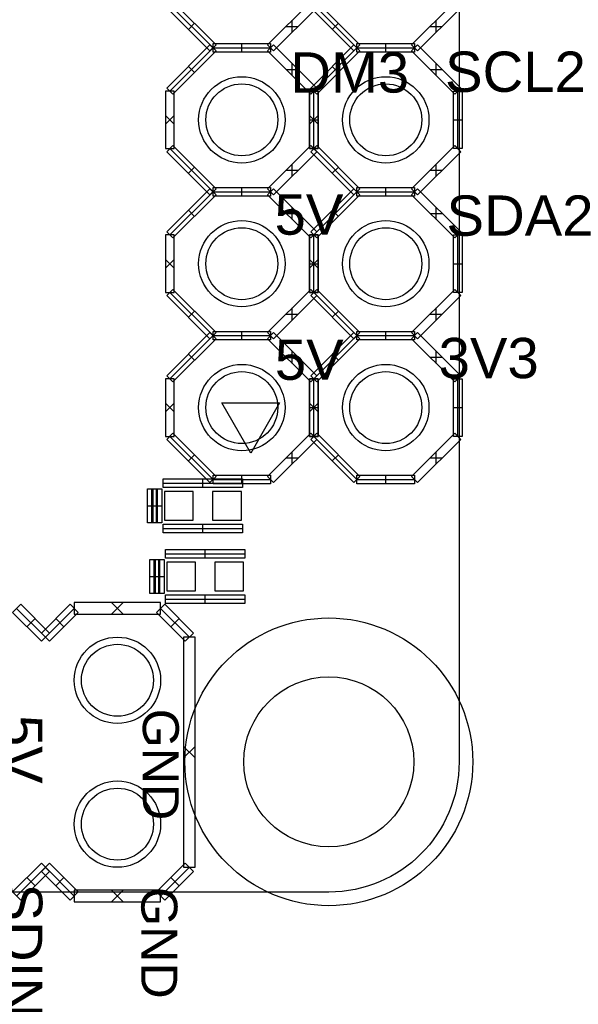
# Model space of a CAD drawing. Header units: millimetres. Extents: x -2.4 to 42.1, y -2.4 to 40.2.
# Tile 4 of 12: x 32.2 to 42.1, y -2 to 15.4. Entities that reach past the tile are written whole.
import ezdxf

# ---------------------------------------------------------------- set-up
doc = ezdxf.new("R2010")
doc.units = ezdxf.units.MM
doc.header["$MEASUREMENT"] = 0
for name, color, linetype in [('BOT', 3, 'Continuous'), ('SILK-BOT', 6, 'Continuous'), ('SILK-TOP', 7, 'Continuous'), ('TOP', 255, 'Continuous')]:
    doc.layers.add(name, color=color, linetype=linetype)

msp = doc.modelspace()

# ---------------------------------------------------------------- linework, layer by layer
at = {"layer": 'BOT'}
for points in [[(35.307, 6.565), (35.307, 7.073), (34.799, 7.073), (34.799, 6.565), (35.307, 6.565)], [(36.157, 6.565), (36.157, 7.073), (35.649, 7.073), (35.649, 6.565), (36.157, 6.565)], [(35.348, 5.32), (35.348, 5.828), (34.84, 5.828), (34.84, 5.32), (35.348, 5.32)], [(36.197, 5.32), (36.197, 5.828), (35.689, 5.828), (35.689, 5.32), (36.197, 5.32)]]:
    msp.add_lwpolyline(points, dxfattribs=at)
for centre, radius in [((36.165, 13.635), 0.762), ((38.705, 13.635), 0.762), ((36.165, 11.095), 0.762), ((38.705, 11.095), 0.762), ((36.165, 8.555), 0.762), ((38.705, 8.555), 0.762), ((37.7, 2.3), 2.54), ((33.97, 3.74), 0.762), ((37.7, 2.3), 1.5), ((33.97, 1.2), 0.762)]:
    msp.add_circle(centre, radius, dxfattribs=at)
at = {"layer": 'SILK-BOT'}
for p, q in [((34.778, 7.295), (36.178, 7.295)), ((34.778, 7.142), (34.778, 7.295)), ((34.778, 7.219), (36.178, 7.219)), ((36.178, 7.142), (34.778, 7.142)), ((35.478, 7.142), (35.478, 7.295)), ((36.178, 7.295), (36.178, 7.142)), ((34.502, 7.119), (34.655, 7.119)), ((34.502, 6.519), (34.502, 7.119)), ((34.578, 6.519), (34.578, 7.119)), ((34.602, 7.119), (34.754, 7.119)), ((34.602, 6.519), (34.602, 7.119)), ((34.655, 7.119), (34.655, 6.519)), ((34.678, 6.519), (34.678, 7.119)), ((34.754, 7.119), (34.754, 6.519)), ((34.502, 6.819), (34.655, 6.819)), ((34.602, 6.819), (34.754, 6.819)), ((34.655, 6.519), (34.502, 6.519)), ((34.754, 6.519), (34.602, 6.519)), ((34.778, 6.495), (36.178, 6.495)), ((34.778, 6.342), (34.778, 6.495)), ((35.478, 6.342), (35.478, 6.495)), ((36.178, 6.495), (36.178, 6.342)), ((34.778, 6.419), (36.178, 6.419)), ((36.178, 6.342), (34.778, 6.342)), ((34.819, 6.05), (36.219, 6.05)), ((34.819, 5.898), (34.819, 6.05)), ((34.819, 5.974), (36.219, 5.974)), ((35.519, 5.898), (35.519, 6.05)), ((36.219, 6.05), (36.219, 5.898)), ((34.543, 5.874), (34.695, 5.874)), ((34.543, 5.274), (34.543, 5.874)), ((34.619, 5.274), (34.619, 5.874)), ((34.642, 5.874), (34.795, 5.874)), ((34.642, 5.274), (34.642, 5.874)), ((34.695, 5.874), (34.695, 5.274)), ((34.718, 5.274), (34.718, 5.874)), ((34.795, 5.874), (34.795, 5.274)), ((36.219, 5.898), (34.819, 5.898)), ((34.543, 5.574), (34.695, 5.574)), ((34.642, 5.574), (34.795, 5.574)), ((34.695, 5.274), (34.543, 5.274)), ((34.795, 5.274), (34.642, 5.274)), ((34.819, 5.25), (36.219, 5.25)), ((34.819, 5.098), (34.819, 5.25)), ((35.519, 5.098), (35.519, 5.25)), ((36.219, 5.25), (36.219, 5.098)), ((34.819, 5.174), (36.219, 5.174)), ((36.219, 5.098), (34.819, 5.098))]:
    msp.add_line(p, q, dxfattribs=at)
at = {"layer": 'SILK-TOP'}
for p, q in [((35.657, 14.905), (34.895, 15.667)), ((35.71, 14.959), (34.948, 15.721)), ((36.619, 14.959), (37.381, 15.721)), ((38.197, 14.905), (37.435, 15.667)), ((38.25, 14.959), (37.488, 15.721)), ((39.159, 14.959), (39.921, 15.721)), ((34.841, 15.613), (35.603, 14.851)), ((37.488, 15.613), (36.726, 14.851)), ((37.381, 15.613), (38.143, 14.851)), ((40.028, 15.613), (39.266, 14.851)), ((35.222, 15.232), (35.329, 15.34)), ((37.054, 15.178), (37.054, 15.394)), ((37.762, 15.232), (37.869, 15.34)), ((39.594, 15.178), (39.594, 15.394)), ((36.946, 15.286), (37.161, 15.286)), ((39.486, 15.286), (39.701, 15.286)), ((35.603, 14.959), (34.841, 14.197)), ((35.603, 14.851), (35.71, 14.959)), ((35.71, 14.851), (35.603, 14.959)), ((35.657, 14.981), (36.673, 14.981)), ((35.657, 14.829), (35.657, 14.981)), ((35.657, 14.981), (36.673, 14.981)), ((35.657, 14.829), (35.657, 14.981)), ((36.165, 14.829), (36.165, 14.981)), ((36.165, 14.829), (36.165, 14.981)), ((36.726, 14.851), (36.619, 14.959)), ((36.619, 14.851), (36.726, 14.959)), ((36.673, 14.981), (36.673, 14.829)), ((36.673, 14.981), (36.673, 14.829)), ((36.726, 14.959), (37.488, 14.197)), ((38.143, 14.959), (37.381, 14.197)), ((38.25, 14.851), (38.143, 14.959)), ((38.143, 14.851), (38.25, 14.959)), ((38.197, 14.981), (39.213, 14.981)), ((38.197, 14.829), (38.197, 14.981)), ((38.197, 14.981), (39.213, 14.981)), ((38.197, 14.829), (38.197, 14.981)), ((38.705, 14.829), (38.705, 14.981)), ((38.705, 14.829), (38.705, 14.981)), ((39.159, 14.851), (39.266, 14.959)), ((39.266, 14.851), (39.159, 14.959)), ((39.213, 14.981), (39.213, 14.829)), ((39.213, 14.981), (39.213, 14.829)), ((39.266, 14.959), (40.028, 14.197)), ((34.895, 14.143), (35.657, 14.905)), ((34.948, 14.089), (35.71, 14.851)), ((35.657, 14.905), (36.673, 14.905)), ((35.657, 14.905), (36.673, 14.905)), ((36.673, 14.829), (35.657, 14.829)), ((36.673, 14.829), (35.657, 14.829)), ((37.381, 14.089), (36.619, 14.851)), ((37.435, 14.143), (38.197, 14.905)), ((37.488, 14.089), (38.25, 14.851)), ((38.197, 14.905), (39.213, 14.905)), ((38.197, 14.905), (39.213, 14.905)), ((39.213, 14.829), (38.197, 14.829)), ((39.213, 14.829), (38.197, 14.829)), ((39.921, 14.089), (39.159, 14.851)), ((37.054, 14.416), (37.054, 14.632)), ((39.594, 14.416), (39.594, 14.632)), ((35.329, 14.47), (35.222, 14.578)), ((36.946, 14.524), (37.161, 14.524)), ((37.869, 14.47), (37.762, 14.578)), ((39.486, 14.524), (39.701, 14.524)), ((34.818, 14.143), (34.818, 13.127)), ((34.971, 14.143), (34.818, 14.143)), ((34.841, 14.197), (34.948, 14.089)), ((34.971, 13.127), (34.971, 14.143)), ((37.358, 14.143), (37.511, 14.143)), ((37.358, 13.127), (37.358, 14.143)), ((37.358, 14.143), (37.358, 13.127)), ((37.511, 14.143), (37.358, 14.143)), ((37.488, 14.197), (37.381, 14.089)), ((37.381, 14.197), (37.488, 14.089)), ((37.435, 13.127), (37.435, 14.143)), ((37.511, 14.143), (37.511, 13.127)), ((37.511, 13.127), (37.511, 14.143)), ((39.898, 14.143), (40.051, 14.143)), ((39.898, 13.127), (39.898, 14.143)), ((40.028, 14.197), (39.921, 14.089)), ((39.975, 13.127), (39.975, 14.143)), ((40.051, 14.143), (40.051, 13.127)), ((34.818, 13.559), (34.971, 13.711)), ((34.971, 13.559), (34.818, 13.711)), ((37.358, 13.559), (37.511, 13.711)), ((37.511, 13.559), (37.358, 13.711)), ((37.358, 13.635), (37.511, 13.635)), ((39.898, 13.635), (40.051, 13.635)), ((34.818, 13.127), (34.971, 13.127)), ((34.948, 13.181), (34.841, 13.073)), ((34.841, 13.073), (35.603, 12.311)), ((35.657, 12.365), (34.895, 13.127)), ((35.71, 12.419), (34.948, 13.181)), ((36.619, 12.419), (37.381, 13.181)), ((37.488, 13.073), (36.726, 12.311)), ((37.511, 13.127), (37.358, 13.127)), ((37.358, 13.127), (37.511, 13.127)), ((37.381, 13.181), (37.488, 13.073)), ((37.488, 13.181), (37.381, 13.073)), ((37.381, 13.073), (38.143, 12.311)), ((38.197, 12.365), (37.435, 13.127)), ((38.25, 12.419), (37.488, 13.181)), ((39.159, 12.419), (39.921, 13.181)), ((40.028, 13.073), (39.266, 12.311)), ((40.051, 13.127), (39.898, 13.127)), ((39.921, 13.181), (40.028, 13.073)), ((35.222, 12.692), (35.329, 12.8)), ((36.946, 12.746), (37.161, 12.746)), ((37.054, 12.638), (37.054, 12.854)), ((37.762, 12.692), (37.869, 12.8)), ((39.486, 12.746), (39.701, 12.746)), ((39.594, 12.638), (39.594, 12.854)), ((35.603, 12.419), (34.841, 11.657)), ((34.895, 11.603), (35.657, 12.365)), ((35.71, 12.311), (35.603, 12.419)), ((35.603, 12.311), (35.71, 12.419)), ((35.657, 12.441), (36.673, 12.441)), ((35.657, 12.289), (35.657, 12.441)), ((35.657, 12.441), (36.673, 12.441)), ((35.657, 12.289), (35.657, 12.441)), ((35.657, 12.365), (36.673, 12.365)), ((35.657, 12.365), (36.673, 12.365)), ((36.165, 12.289), (36.165, 12.441)), ((36.165, 12.289), (36.165, 12.441)), ((36.619, 12.311), (36.726, 12.419)), ((36.726, 12.311), (36.619, 12.419)), ((36.673, 12.441), (36.673, 12.289)), ((36.673, 12.441), (36.673, 12.289)), ((36.726, 12.419), (37.488, 11.657)), ((38.143, 12.419), (37.381, 11.657)), ((37.435, 11.603), (38.197, 12.365)), ((38.25, 12.311), (38.143, 12.419)), ((38.143, 12.311), (38.25, 12.419)), ((38.197, 12.441), (39.213, 12.441)), ((38.197, 12.289), (38.197, 12.441)), ((38.197, 12.441), (39.213, 12.441)), ((38.197, 12.289), (38.197, 12.441)), ((38.197, 12.365), (39.213, 12.365)), ((38.197, 12.365), (39.213, 12.365)), ((38.705, 12.289), (38.705, 12.441)), ((38.705, 12.289), (38.705, 12.441)), ((39.159, 12.311), (39.266, 12.419)), ((39.266, 12.311), (39.159, 12.419)), ((39.213, 12.441), (39.213, 12.289)), ((39.213, 12.441), (39.213, 12.289)), ((39.266, 12.419), (40.028, 11.657)), ((34.948, 11.549), (35.71, 12.311)), ((36.673, 12.289), (35.657, 12.289)), ((36.673, 12.289), (35.657, 12.289)), ((37.381, 11.549), (36.619, 12.311)), ((37.488, 11.549), (38.25, 12.311)), ((39.213, 12.289), (38.197, 12.289)), ((39.213, 12.289), (38.197, 12.289)), ((39.921, 11.549), (39.159, 12.311)), ((35.329, 11.93), (35.222, 12.038)), ((37.054, 11.876), (37.054, 12.092)), ((37.869, 11.93), (37.762, 12.038)), ((39.594, 11.876), (39.594, 12.092)), ((36.946, 11.984), (37.161, 11.984)), ((39.486, 11.984), (39.701, 11.984)), ((34.841, 11.657), (34.948, 11.549)), ((37.488, 11.657), (37.381, 11.549)), ((37.381, 11.657), (37.488, 11.549)), ((40.028, 11.657), (39.921, 11.549)), ((34.818, 11.603), (34.818, 10.587)), ((34.971, 11.603), (34.818, 11.603)), ((34.971, 10.587), (34.971, 11.603)), ((37.358, 11.603), (37.511, 11.603)), ((37.358, 10.587), (37.358, 11.603)), ((37.358, 11.603), (37.358, 10.587)), ((37.511, 11.603), (37.358, 11.603)), ((37.435, 10.587), (37.435, 11.603)), ((37.511, 11.603), (37.511, 10.587)), ((37.511, 10.587), (37.511, 11.603)), ((39.898, 11.603), (40.051, 11.603)), ((39.898, 10.587), (39.898, 11.603)), ((39.975, 10.587), (39.975, 11.603)), ((40.051, 11.603), (40.051, 10.587)), ((34.818, 11.019), (34.971, 11.171)), ((34.971, 11.019), (34.818, 11.171)), ((37.358, 11.019), (37.511, 11.171)), ((37.511, 11.019), (37.358, 11.171)), ((37.358, 11.095), (37.511, 11.095)), ((39.898, 11.095), (40.051, 11.095)), ((34.948, 10.641), (34.841, 10.533)), ((35.71, 9.879), (34.948, 10.641)), ((36.619, 9.879), (37.381, 10.641)), ((37.381, 10.641), (37.488, 10.533)), ((37.488, 10.641), (37.381, 10.533)), ((38.25, 9.879), (37.488, 10.641)), ((39.159, 9.879), (39.921, 10.641)), ((39.921, 10.641), (40.028, 10.533)), ((34.818, 10.587), (34.971, 10.587)), ((34.841, 10.533), (35.603, 9.771)), ((35.657, 9.825), (34.895, 10.587)), ((37.488, 10.533), (36.726, 9.771)), ((37.511, 10.587), (37.358, 10.587)), ((37.358, 10.587), (37.511, 10.587)), ((37.381, 10.533), (38.143, 9.771)), ((38.197, 9.825), (37.435, 10.587)), ((40.028, 10.533), (39.266, 9.771)), ((40.051, 10.587), (39.898, 10.587)), ((35.222, 10.152), (35.329, 10.26)), ((37.054, 10.098), (37.054, 10.314)), ((37.762, 10.152), (37.869, 10.26)), ((39.594, 10.098), (39.594, 10.314)), ((36.946, 10.206), (37.161, 10.206)), ((39.486, 10.206), (39.701, 10.206)), ((35.603, 9.879), (34.841, 9.117)), ((34.895, 9.063), (35.657, 9.825)), ((34.948, 9.009), (35.71, 9.771)), ((35.603, 9.771), (35.71, 9.879)), ((35.71, 9.771), (35.603, 9.879)), ((35.657, 9.901), (36.673, 9.901)), ((35.657, 9.749), (35.657, 9.901)), ((35.657, 9.901), (36.673, 9.901)), ((35.657, 9.749), (35.657, 9.901)), ((35.657, 9.825), (36.673, 9.825)), ((35.657, 9.825), (36.673, 9.825)), ((36.673, 9.749), (35.657, 9.749)), ((36.673, 9.749), (35.657, 9.749)), ((36.165, 9.749), (36.165, 9.901)), ((36.165, 9.749), (36.165, 9.901)), ((36.726, 9.771), (36.619, 9.879)), ((36.619, 9.771), (36.726, 9.879)), ((37.381, 9.009), (36.619, 9.771)), ((36.673, 9.901), (36.673, 9.749)), ((36.673, 9.901), (36.673, 9.749)), ((36.726, 9.879), (37.488, 9.117)), ((38.143, 9.879), (37.381, 9.117)), ((37.435, 9.063), (38.197, 9.825)), ((37.488, 9.009), (38.25, 9.771)), ((38.25, 9.771), (38.143, 9.879)), ((38.143, 9.771), (38.25, 9.879)), ((38.197, 9.901), (39.213, 9.901)), ((38.197, 9.749), (38.197, 9.901)), ((38.197, 9.901), (39.213, 9.901)), ((38.197, 9.749), (38.197, 9.901)), ((38.197, 9.825), (39.213, 9.825)), ((38.197, 9.825), (39.213, 9.825)), ((39.213, 9.749), (38.197, 9.749)), ((39.213, 9.749), (38.197, 9.749)), ((38.705, 9.749), (38.705, 9.901)), ((38.705, 9.749), (38.705, 9.901)), ((39.159, 9.771), (39.266, 9.879)), ((39.266, 9.771), (39.159, 9.879)), ((39.921, 9.009), (39.159, 9.771)), ((39.213, 9.901), (39.213, 9.749)), ((39.213, 9.901), (39.213, 9.749)), ((39.266, 9.879), (40.028, 9.117)), ((35.329, 9.39), (35.222, 9.498)), ((36.946, 9.444), (37.161, 9.444)), ((37.054, 9.336), (37.054, 9.552)), ((37.869, 9.39), (37.762, 9.498)), ((39.486, 9.444), (39.701, 9.444)), ((39.594, 9.336), (39.594, 9.552)), ((34.818, 9.063), (34.818, 8.047)), ((34.971, 9.063), (34.818, 9.063)), ((34.841, 9.117), (34.948, 9.009)), ((34.971, 8.047), (34.971, 9.063)), ((37.358, 9.063), (37.511, 9.063)), ((37.358, 8.047), (37.358, 9.063)), ((37.358, 9.063), (37.358, 8.047)), ((37.511, 9.063), (37.358, 9.063)), ((37.488, 9.117), (37.381, 9.009)), ((37.381, 9.117), (37.488, 9.009)), ((37.435, 8.047), (37.435, 9.063)), ((37.511, 9.063), (37.511, 8.047)), ((37.511, 8.047), (37.511, 9.063)), ((39.898, 9.063), (40.051, 9.063)), ((39.898, 8.047), (39.898, 9.063)), ((40.028, 9.117), (39.921, 9.009)), ((39.975, 8.047), (39.975, 9.063)), ((40.051, 9.063), (40.051, 8.047)), ((34.818, 8.479), (34.971, 8.631)), ((34.971, 8.479), (34.818, 8.631)), ((37.358, 8.479), (37.511, 8.631)), ((37.511, 8.479), (37.358, 8.631)), ((37.358, 8.555), (37.511, 8.555)), ((39.898, 8.555), (40.051, 8.555)), ((34.818, 8.047), (34.971, 8.047)), ((34.948, 8.101), (34.841, 7.993)), ((35.657, 7.285), (34.895, 8.047)), ((35.71, 7.339), (34.948, 8.101)), ((36.619, 7.339), (37.381, 8.101)), ((37.511, 8.047), (37.358, 8.047)), ((37.358, 8.047), (37.511, 8.047)), ((37.381, 8.101), (37.488, 7.993)), ((37.488, 8.101), (37.381, 7.993)), ((38.197, 7.285), (37.435, 8.047)), ((38.25, 7.339), (37.488, 8.101)), ((39.159, 7.339), (39.921, 8.101)), ((40.051, 8.047), (39.898, 8.047)), ((39.921, 8.101), (40.028, 7.993)), ((34.841, 7.993), (35.603, 7.231)), ((37.488, 7.993), (36.726, 7.231)), ((37.381, 7.993), (38.143, 7.231)), ((40.028, 7.993), (39.266, 7.231)), ((35.222, 7.612), (35.329, 7.72)), ((36.946, 7.666), (37.161, 7.666)), ((37.054, 7.558), (37.054, 7.774)), ((37.762, 7.612), (37.869, 7.72)), ((39.486, 7.666), (39.701, 7.666)), ((39.594, 7.558), (39.594, 7.774)), ((35.603, 7.231), (35.71, 7.339)), ((35.657, 7.361), (36.673, 7.361)), ((35.657, 7.209), (35.657, 7.361)), ((36.165, 7.209), (36.165, 7.361)), ((36.726, 7.231), (36.619, 7.339)), ((36.673, 7.361), (36.673, 7.209)), ((38.143, 7.231), (38.25, 7.339)), ((38.197, 7.361), (39.213, 7.361)), ((38.197, 7.209), (38.197, 7.361)), ((38.705, 7.209), (38.705, 7.361)), ((39.266, 7.231), (39.159, 7.339)), ((39.213, 7.361), (39.213, 7.209)), ((35.657, 7.285), (36.673, 7.285)), ((36.673, 7.209), (35.657, 7.209)), ((38.197, 7.285), (39.213, 7.285)), ((39.213, 7.209), (38.197, 7.209)), ((32.12, 4.938), (32.264, 5.082)), ((32.264, 5.082), (32.772, 4.574)), ((33.136, 5.082), (32.628, 4.574)), ((33.28, 4.938), (33.136, 5.082)), ((34.732, 5.112), (33.208, 5.112)), ((33.208, 5.112), (33.208, 4.908)), ((33.868, 5.112), (34.072, 4.908)), ((33.868, 4.908), (34.072, 5.112)), ((34.804, 5.082), (34.66, 4.938)), ((34.732, 4.908), (34.732, 5.112)), ((35.312, 4.574), (34.804, 5.082)), ((32.628, 4.43), (32.12, 4.938)), ((32.7, 4.502), (32.192, 5.01)), ((32.7, 4.502), (33.208, 5.01)), ((32.772, 4.43), (33.28, 4.938)), ((33.208, 4.908), (34.732, 4.908)), ((34.66, 4.938), (35.168, 4.43)), ((34.732, 5.01), (35.24, 4.502)), ((32.518, 4.828), (32.374, 4.684)), ((32.882, 4.828), (33.026, 4.684)), ((34.914, 4.684), (35.058, 4.828)), ((32.628, 4.574), (32.772, 4.43)), ((32.772, 4.574), (32.628, 4.43)), ((35.168, 4.43), (35.312, 4.574)), ((35.138, 4.502), (35.138, 0.438)), ((35.342, 4.502), (35.138, 4.502)), ((35.342, 0.438), (35.342, 4.502)), ((35.138, 2.572), (35.342, 2.368)), ((35.138, 2.368), (35.342, 2.572)), ((32.12, 0.002), (32.628, 0.51)), ((32.192, -0.07), (32.7, 0.438)), ((32.772, 0.366), (32.264, -0.142)), ((32.628, 0.51), (32.772, 0.366)), ((32.772, 0.51), (32.628, 0.366)), ((32.628, 0.366), (33.136, -0.142)), ((32.7, 0.438), (33.208, -0.07)), ((33.28, 0.002), (32.772, 0.51)), ((35.168, 0.51), (34.66, 0.002)), ((34.732, -0.07), (35.24, 0.438)), ((34.804, -0.142), (35.312, 0.366)), ((35.138, 0.438), (35.342, 0.438)), ((35.312, 0.366), (35.168, 0.51)), ((32.374, 0.256), (32.518, 0.112)), ((32.882, 0.112), (33.026, 0.256)), ((34.914, 0.256), (35.058, 0.112)), ((32.264, -0.142), (32.12, 0.002)), ((33.136, -0.142), (33.28, 0.002)), ((33.208, 0.032), (33.208, -0.172)), ((34.732, 0.032), (33.208, 0.032)), ((33.868, 0.032), (34.072, -0.172)), ((33.868, -0.172), (34.072, 0.032)), ((34.66, 0.002), (34.804, -0.142)), ((34.732, -0.172), (34.732, 0.032)), ((33.208, -0.172), (34.732, -0.172))]:
    msp.add_line(p, q, dxfattribs=at)
msp.add_lwpolyline([(35.814, 8.636), (36.83, 8.636), (36.322, 7.747), (35.814, 8.636)], dxfattribs=at)
at = {"layer": 'TOP'}
msp.add_lwpolyline([(0, 2.3), (0, 37.7, -0.414213), (2.3, 40), (37.7, 40, -0.414213), (40, 37.7), (40, 2.3, -0.414213), (37.7, 0), (2.3, 0, -0.414212), (0, 2.3)], format="xyb", dxfattribs=at)
for centre, radius in [((36.165, 13.635), 0.635), ((38.705, 13.635), 0.635), ((36.165, 11.095), 0.635), ((38.705, 11.095), 0.635), ((36.165, 8.555), 0.635), ((38.705, 8.555), 0.635), ((37.7, 2.3), 2.54), ((33.97, 3.74), 0.635), ((37.7, 2.3), 1.5), ((33.97, 1.2), 0.635)]:
    msp.add_circle(centre, radius, dxfattribs=at)

# ---------------------------------------------------------------- texts
at = {"layer": 'SILK-BOT', "char_height": 0.7112, "attachment_point": 7, "line_spacing_factor": 0.963855}
for s, insert, width in [('\\fArial;DM3', (37.02, 14.106), 2.67343), ('\\fArial;SCL2', (39.751, 14.119), 3.07615), ('\\fArial;5V', (36.743, 11.597), 1.88939), ('\\fArial;SDA2', (39.776, 11.579), 3.18326), ('\\fArial;5V', (36.748, 9.035), 1.88939), ('\\fArial;3V3', (39.637, 9.064), 2.38209)]:
    msp.add_mtext(s, dxfattribs=dict(at, insert=insert, width=width))
at = {"layer": 'SILK-BOT', "attachment_point": 7, "rotation": 270, "line_spacing_factor": 0.963855}
for s, insert, char_height, width in [('\\fArial;GND', (34.409, 3.239), 0.635, 2.5094), ('\\fArial;5V', (31.924, 3.13), 0.7112, 1.88939), ('\\fArial;SDIN', (31.924, 0.152), 0.7112, 2.93906), ('\\fArial;GND', (34.383, 0.089), 0.635, 2.5094)]:
    msp.add_mtext(s, dxfattribs=dict(at, insert=insert, char_height=char_height, width=width))

doc.saveas('drawing.dxf')
